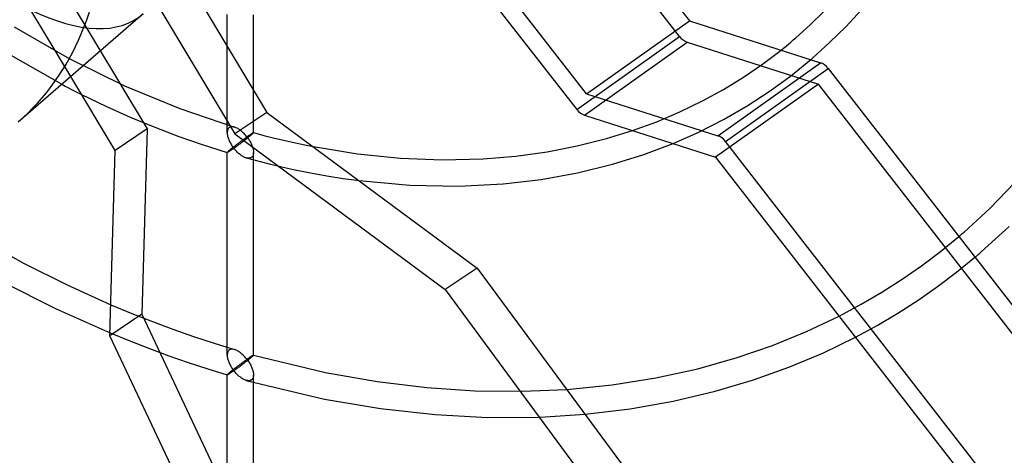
# Model space of a CAD drawing. Header units: millimetres. Extents: x -151 to 144, y -192 to 186.
# Tile 9 of 16: x 0 to 75, y -66 to -33. Entities that reach past the tile are written whole.
import ezdxf

# ---------------------------------------------------------------- set-up
doc = ezdxf.new("R2010")
doc.units = ezdxf.units.MM
doc.layers.add('HIDDEN', color=7, linetype='Continuous')
doc.layers.add('THICK', color=7, linetype='Continuous')

msp = doc.modelspace()

# ---------------------------------------------------------------- linework, layer by layer
at = {"layer": 'HIDDEN'}
for p, q in [((43.058, -38.436), (33.891, -26.623)), ((3.589, -30.952), (9.684, -41.101)), ((3.881, -37.119), (0.855, -32.082)), ((43.058, -38.436), (50.866, -32.882)), ((-0.417, -33.348), (3.755, -35.748)), ((15.762, -41.392), (15.762, -34.82)), ((56.43, -36.174), (57.83, -35.112)), ((-1.215, -35.205), (3.194, -37.714)), ((3.755, -35.748), (7.959, -37.821)), ((58.547, -37.091), (60.093, -35.836)), ((53.022, -41.626), (60.83, -36.072)), ((53.601, -42.057), (61.409, -36.503)), ((54.973, -37.171), (56.43, -36.174)), ((53.457, -38.102), (54.973, -37.171)), ((56.936, -38.264), (58.547, -37.091)), ((7.959, -37.821), (12.158, -39.563)), ((51.853, -38.982), (53.457, -38.102)), ((4.702, -38.486), (6.554, -39.377)), ((17.762, -41.392), (17.762, -38.15)), ((43.058, -38.436), (53.022, -41.626)), ((55.253, -39.359), (56.936, -38.264)), ((6.554, -39.377), (8.4, -40.203)), ((12.158, -39.563), (16.324, -40.975)), ((50.147, -39.81), (51.853, -38.982)), ((53.497, -40.374), (55.253, -39.359)), ((8.4, -40.203), (10.256, -40.971)), ((48.382, -40.559), (50.147, -39.81)), ((51.596, -41.342), (53.497, -40.374)), ((9.684, -41.101), (7.256, -42.739)), ((9.684, -41.101), (9.285, -55.197)), ((10.256, -40.971), (12.094, -41.672)), ((15.829, -41.106), (15.804, -41.155)), ((15.86, -41.062), (15.829, -41.106)), ((15.896, -41.025), (15.86, -41.062)), ((15.944, -40.991), (15.896, -41.025)), ((15.998, -40.966), (15.944, -40.991)), ((16.057, -40.951), (15.998, -40.966)), ((16.12, -40.945), (16.057, -40.951)), ((16.186, -40.947), (16.12, -40.945)), ((16.254, -40.958), (16.186, -40.947)), ((16.324, -40.975), (16.254, -40.958)), ((16.385, -40.996), (16.324, -40.975)), ((16.447, -41.021), (16.385, -40.996)), ((16.508, -41.051), (16.447, -41.021)), ((16.57, -41.084), (16.508, -41.051)), ((16.631, -41.121), (16.57, -41.084)), ((16.691, -41.161), (16.631, -41.121)), ((46.549, -41.231), (48.382, -40.559)), ((12.094, -41.672), (13.928, -42.313)), ((15.765, -41.331), (15.762, -41.395)), ((15.762, -41.395), (15.765, -41.458)), ((15.772, -41.269), (15.765, -41.331)), ((15.765, -41.458), (15.771, -41.522)), ((15.771, -41.522), (15.781, -41.587)), ((15.785, -41.21), (15.772, -41.269)), ((15.781, -41.587), (15.795, -41.652)), ((15.804, -41.155), (15.785, -41.21)), ((15.795, -41.652), (15.811, -41.719)), ((15.811, -41.719), (15.831, -41.785)), ((15.831, -41.785), (15.853, -41.852)), ((15.853, -41.852), (15.878, -41.919)), ((16.751, -41.204), (16.691, -41.161)), ((16.81, -41.25), (16.751, -41.204)), ((16.87, -41.299), (16.81, -41.25)), ((16.928, -41.351), (16.87, -41.299)), ((16.986, -41.405), (16.928, -41.351)), ((17.044, -41.463), (16.986, -41.405)), ((17.021, -41.889), (17.071, -41.852)), ((17.1, -41.522), (17.044, -41.463)), ((17.071, -41.852), (17.121, -41.816)), ((17.156, -41.584), (17.1, -41.522)), ((17.121, -41.816), (17.17, -41.781)), ((17.21, -41.648), (17.156, -41.584)), ((17.17, -41.781), (17.217, -41.747)), ((17.185, -41.887), (17.241, -41.842)), ((17.263, -41.714), (17.21, -41.648)), ((17.217, -41.747), (17.263, -41.714)), ((17.241, -41.842), (17.297, -41.798)), ((17.314, -41.678), (17.263, -41.714)), ((17.263, -41.714), (17.308, -41.774)), ((17.297, -41.798), (17.351, -41.755)), ((17.308, -41.774), (17.352, -41.836)), ((17.363, -41.643), (17.314, -41.678)), ((17.351, -41.755), (17.404, -41.712)), ((17.352, -41.836), (17.395, -41.898)), ((17.41, -41.61), (17.363, -41.643)), ((17.404, -41.712), (17.455, -41.67)), ((17.455, -41.58), (17.41, -41.61)), ((17.496, -41.551), (17.455, -41.58)), ((17.455, -41.67), (17.503, -41.63)), ((17.536, -41.524), (17.496, -41.551)), ((17.503, -41.63), (17.549, -41.593)), ((17.572, -41.5), (17.536, -41.524)), ((17.549, -41.593), (17.591, -41.557)), ((17.606, -41.477), (17.572, -41.5)), ((17.591, -41.557), (17.629, -41.525)), ((17.637, -41.457), (17.606, -41.477)), ((17.629, -41.525), (17.671, -41.488)), ((17.664, -41.44), (17.637, -41.457)), ((17.689, -41.425), (17.664, -41.44)), ((17.671, -41.488), (17.705, -41.457)), ((17.711, -41.412), (17.689, -41.425)), ((17.705, -41.457), (17.731, -41.432)), ((17.729, -41.402), (17.711, -41.412)), ((17.744, -41.395), (17.729, -41.402)), ((17.731, -41.432), (17.749, -41.413)), ((17.754, -41.391), (17.744, -41.395)), ((17.749, -41.413), (17.759, -41.4)), ((17.761, -41.39), (17.754, -41.391)), ((17.759, -41.4), (17.762, -41.392)), ((17.762, -41.39), (17.761, -41.39)), ((17.761, -41.39), (17.761, -41.39)), ((17.761, -41.39), (18.539, -41.597)), ((17.762, -41.391), (17.762, -41.39)), ((17.762, -41.392), (17.762, -41.391)), ((17.762, -41.391), (17.762, -41.391)), ((17.762, -41.392), (17.762, -41.392)), ((18.539, -41.597), (19.348, -41.801)), ((19.348, -41.801), (20.157, -41.994)), ((49.623, -42.215), (51.596, -41.342)), ((13.928, -42.313), (15.765, -42.896)), ((15.878, -41.919), (15.906, -41.985)), ((15.906, -41.985), (15.936, -42.052)), ((15.936, -42.052), (15.969, -42.119)), ((15.969, -42.119), (16.004, -42.187)), ((16.004, -42.187), (16.042, -42.254)), ((16.024, -42.65), (16.073, -42.61)), ((16.042, -42.254), (16.082, -42.32)), ((16.073, -42.61), (16.125, -42.568)), ((16.082, -42.32), (16.124, -42.386)), ((16.124, -42.386), (16.168, -42.452)), ((16.125, -42.568), (16.179, -42.525)), ((16.168, -42.452), (16.214, -42.517)), ((16.217, -42.613), (16.173, -42.644)), ((16.179, -42.525), (16.235, -42.481)), ((16.214, -42.517), (16.263, -42.58)), ((16.263, -42.58), (16.217, -42.613)), ((16.235, -42.481), (16.291, -42.437)), ((16.263, -42.58), (16.311, -42.546)), ((16.31, -42.64), (16.263, -42.58)), ((16.291, -42.437), (16.349, -42.392)), ((16.311, -42.546), (16.361, -42.51)), ((16.349, -42.392), (16.407, -42.348)), ((16.361, -42.51), (16.412, -42.472)), ((16.407, -42.348), (16.465, -42.303)), ((16.412, -42.472), (16.464, -42.435)), ((16.464, -42.435), (16.517, -42.396)), ((16.465, -42.303), (16.523, -42.259)), ((16.517, -42.396), (16.571, -42.356)), ((16.523, -42.259), (16.581, -42.215)), ((16.571, -42.356), (16.625, -42.316)), ((16.581, -42.215), (16.638, -42.172)), ((16.625, -42.316), (16.679, -42.275)), ((16.638, -42.172), (16.695, -42.129)), ((16.679, -42.275), (16.734, -42.234)), ((16.695, -42.129), (16.752, -42.087)), ((16.734, -42.234), (16.79, -42.192)), ((16.752, -42.087), (16.807, -42.045)), ((16.79, -42.192), (16.845, -42.15)), ((16.807, -42.045), (16.862, -42.005)), ((16.845, -42.15), (16.901, -42.107)), ((16.862, -42.005), (16.916, -41.965)), ((16.901, -42.107), (16.957, -42.064)), ((16.916, -41.965), (16.969, -41.926)), ((16.957, -42.064), (17.014, -42.02)), ((16.969, -41.926), (17.021, -41.889)), ((17.014, -42.02), (17.071, -41.976)), ((17.071, -41.976), (17.128, -41.931)), ((17.128, -41.931), (17.185, -41.887)), ((17.395, -41.898), (17.436, -41.962)), ((17.436, -41.962), (17.475, -42.026)), ((17.475, -42.026), (17.512, -42.091)), ((17.512, -42.091), (17.547, -42.157)), ((17.547, -42.157), (17.581, -42.223)), ((17.581, -42.223), (17.612, -42.291)), ((17.612, -42.291), (17.641, -42.358)), ((17.641, -42.358), (17.667, -42.426)), ((17.667, -42.426), (17.691, -42.493)), ((17.691, -42.493), (17.711, -42.561)), ((17.711, -42.561), (17.729, -42.628)), ((20.157, -41.994), (20.939, -42.171)), ((20.939, -42.171), (21.664, -42.327)), ((21.664, -42.327), (22.304, -42.457)), ((98.45, -99.853), (53.601, -42.057)), ((15.762, -58.307), (15.762, -42.892)), ((15.762, -42.893), (15.765, -42.886)), ((15.763, -42.894), (15.763, -42.893)), ((15.763, -42.893), (15.762, -42.893)), ((15.763, -42.895), (15.763, -42.894)), ((15.764, -42.895), (15.763, -42.895)), ((15.765, -42.896), (15.764, -42.895)), ((15.764, -42.895), (15.764, -42.895)), ((15.765, -42.886), (15.772, -42.875)), ((15.772, -42.895), (15.765, -42.896)), ((15.772, -42.875), (15.785, -42.86)), ((15.782, -42.892), (15.772, -42.895)), ((15.796, -42.886), (15.782, -42.892)), ((15.785, -42.86), (15.804, -42.841)), ((15.814, -42.877), (15.796, -42.886)), ((15.804, -42.841), (15.829, -42.817)), ((15.834, -42.866), (15.814, -42.877)), ((15.829, -42.817), (15.86, -42.789)), ((15.858, -42.852), (15.834, -42.866)), ((15.884, -42.836), (15.858, -42.852)), ((15.86, -42.789), (15.896, -42.757)), ((15.913, -42.818), (15.884, -42.836)), ((15.896, -42.757), (15.935, -42.724)), ((15.944, -42.798), (15.913, -42.818)), ((15.935, -42.724), (15.978, -42.688)), ((15.977, -42.777), (15.944, -42.798)), ((16.013, -42.753), (15.977, -42.777)), ((15.978, -42.688), (16.024, -42.65)), ((16.05, -42.728), (16.013, -42.753)), ((16.089, -42.701), (16.05, -42.728)), ((16.13, -42.673), (16.089, -42.701)), ((16.173, -42.644), (16.13, -42.673)), ((16.359, -42.698), (16.31, -42.64)), ((16.409, -42.755), (16.359, -42.698)), ((16.46, -42.81), (16.409, -42.755)), ((16.513, -42.863), (16.46, -42.81)), ((16.567, -42.915), (16.513, -42.863)), ((16.622, -42.965), (16.567, -42.915)), ((16.678, -43.012), (16.622, -42.965)), ((16.735, -43.058), (16.678, -43.012)), ((16.792, -43.101), (16.735, -43.058)), ((16.851, -43.141), (16.792, -43.101)), ((16.91, -43.178), (16.851, -43.141)), ((16.97, -43.213), (16.91, -43.178)), ((17.03, -43.243), (16.97, -43.213)), ((17.09, -43.271), (17.03, -43.243)), ((17.15, -43.294), (17.09, -43.271)), ((17.209, -43.313), (17.15, -43.294)), ((17.27, -43.327), (17.209, -43.313)), ((17.21, -43.313), (18.938, -43.759)), ((17.329, -43.336), (17.27, -43.327)), ((17.386, -43.339), (17.329, -43.336)), ((17.441, -43.336), (17.386, -43.339)), ((17.493, -43.326), (17.441, -43.336)), ((17.543, -43.31), (17.493, -43.326)), ((17.588, -43.287), (17.543, -43.31)), ((17.629, -43.257), (17.588, -43.287)), ((17.665, -43.22), (17.629, -43.257)), ((17.696, -43.176), (17.665, -43.22)), ((17.721, -43.127), (17.696, -43.176)), ((17.74, -43.073), (17.721, -43.127)), ((17.729, -42.628), (17.743, -42.695)), ((17.753, -43.015), (17.74, -43.073)), ((17.743, -42.695), (17.753, -42.761)), ((17.753, -42.761), (17.76, -42.826)), ((17.76, -42.954), (17.753, -43.015)), ((17.76, -42.826), (17.762, -42.889)), ((17.762, -42.889), (17.76, -42.954)), ((17.762, -58.307), (17.762, -42.892)), ((18.938, -43.759), (20.659, -44.157)), ((20.659, -44.157), (22.095, -44.453)), ((22.095, -44.453), (23.334, -44.676)), ((23.334, -44.676), (24.57, -44.871)), ((24.57, -44.871), (25.785, -45.037)), ((69.937, -50.425), (71.331, -49.29)), ((68.499, -51.507), (69.937, -50.425)), ((67.016, -52.536), (68.499, -51.507)), ((71.16, -52.008), (72.559, -50.871)), ((69.72, -53.093), (71.16, -52.008)), ((65.485, -53.514), (67.016, -52.536)), ((68.236, -54.126), (69.72, -53.093)), ((63.906, -54.44), (65.485, -53.514)), ((6.923, -54.472), (8.505, -55.133)), ((62.233, -55.335), (63.906, -54.44)), ((66.707, -55.11), (68.236, -54.126)), ((9.285, -55.197), (6.856, -56.835)), ((8.505, -55.133), (10.08, -55.757)), ((9.285, -55.197), (31.478, -102.46)), ((65.132, -56.044), (66.707, -55.11)), ((10.08, -55.757), (11.64, -56.34)), ((63.48, -56.942), (65.132, -56.044)), ((6.863, -56.619), (8.359, -57.231)), ((11.64, -56.34), (13.2, -56.89)), ((8.359, -57.231), (9.847, -57.809)), ((13.2, -56.89), (14.761, -57.406)), ((14.761, -57.406), (16.323, -57.889)), ((9.847, -57.809), (11.324, -58.353)), ((15.765, -58.245), (15.762, -58.31)), ((15.762, -58.31), (15.765, -58.372)), ((15.772, -58.183), (15.765, -58.245)), ((15.785, -58.125), (15.772, -58.183)), ((15.804, -58.07), (15.785, -58.125)), ((15.829, -58.021), (15.804, -58.07)), ((15.86, -57.977), (15.829, -58.021)), ((15.896, -57.94), (15.86, -57.977)), ((15.944, -57.906), (15.896, -57.94)), ((15.998, -57.881), (15.944, -57.906)), ((16.057, -57.866), (15.998, -57.881)), ((16.12, -57.859), (16.057, -57.866)), ((16.186, -57.862), (16.12, -57.859)), ((16.254, -57.872), (16.186, -57.862)), ((16.323, -57.89), (16.254, -57.872)), ((16.386, -57.911), (16.323, -57.89)), ((16.45, -57.937), (16.386, -57.911)), ((16.513, -57.968), (16.45, -57.937)), ((16.576, -58.002), (16.513, -57.968)), ((16.639, -58.04), (16.576, -58.002)), ((16.701, -58.082), (16.639, -58.04)), ((16.762, -58.126), (16.701, -58.082)), ((16.822, -58.173), (16.762, -58.126)), ((16.882, -58.223), (16.822, -58.173)), ((16.94, -58.275), (16.882, -58.223)), ((16.997, -58.329), (16.94, -58.275)), ((17.053, -58.385), (16.997, -58.329)), ((17.708, -58.327), (17.686, -58.341)), ((17.727, -58.317), (17.708, -58.327)), ((17.743, -58.309), (17.727, -58.317)), ((17.731, -58.346), (17.749, -58.327)), ((17.754, -58.305), (17.743, -58.309)), ((17.749, -58.327), (17.759, -58.314)), ((17.761, -58.304), (17.754, -58.305)), ((17.759, -58.314), (17.762, -58.307)), ((17.761, -58.305), (17.761, -58.304)), ((17.762, -58.305), (17.761, -58.305)), ((17.761, -58.305), (23.218, -59.618)), ((17.762, -58.306), (17.762, -58.305)), ((17.762, -58.305), (17.762, -58.305)), ((17.762, -58.307), (17.762, -58.306)), ((17.762, -58.306), (17.762, -58.306)), ((11.324, -58.353), (12.803, -58.868)), ((12.803, -58.868), (14.284, -59.353)), ((15.765, -58.372), (15.771, -58.436)), ((15.771, -58.436), (15.781, -58.501)), ((15.781, -58.501), (15.794, -58.566)), ((15.794, -58.566), (15.811, -58.632)), ((15.811, -58.632), (15.831, -58.699)), ((15.831, -58.699), (15.853, -58.765)), ((15.853, -58.765), (15.878, -58.831)), ((15.878, -58.831), (15.906, -58.898)), ((15.906, -58.898), (15.936, -58.965)), ((15.936, -58.965), (15.969, -59.032)), ((15.969, -59.032), (16.004, -59.1)), ((16.638, -59.086), (16.695, -59.043)), ((16.695, -59.043), (16.752, -59.001)), ((16.752, -59.001), (16.807, -58.959)), ((16.791, -59.105), (16.846, -59.063)), ((16.807, -58.959), (16.862, -58.919)), ((16.846, -59.063), (16.902, -59.021)), ((16.862, -58.919), (16.916, -58.879)), ((16.902, -59.021), (16.958, -58.977)), ((16.916, -58.879), (16.969, -58.84)), ((16.958, -58.977), (17.015, -58.934)), ((16.969, -58.84), (17.021, -58.802)), ((17.015, -58.934), (17.072, -58.889)), ((17.021, -58.802), (17.071, -58.765)), ((17.107, -58.444), (17.053, -58.385)), ((17.071, -58.765), (17.121, -58.729)), ((17.072, -58.889), (17.129, -58.845)), ((17.161, -58.503), (17.107, -58.444)), ((17.121, -58.729), (17.17, -58.694)), ((17.129, -58.845), (17.186, -58.801)), ((17.212, -58.565), (17.161, -58.503)), ((17.17, -58.694), (17.217, -58.66)), ((17.186, -58.801), (17.242, -58.756)), ((17.263, -58.628), (17.212, -58.565)), ((17.217, -58.66), (17.263, -58.628)), ((17.242, -58.756), (17.297, -58.712)), ((17.311, -58.593), (17.263, -58.628)), ((17.263, -58.628), (17.308, -58.688)), ((17.297, -58.712), (17.351, -58.669)), ((17.308, -58.688), (17.352, -58.749)), ((17.358, -58.56), (17.311, -58.593)), ((17.351, -58.669), (17.404, -58.626)), ((17.352, -58.749), (17.395, -58.812)), ((17.404, -58.528), (17.358, -58.56)), ((17.395, -58.812), (17.436, -58.875)), ((17.447, -58.498), (17.404, -58.528)), ((17.404, -58.626), (17.455, -58.585)), ((17.436, -58.875), (17.475, -58.94)), ((17.489, -58.47), (17.447, -58.498)), ((17.455, -58.585), (17.503, -58.545)), ((17.475, -58.94), (17.512, -59.005)), ((17.528, -58.443), (17.489, -58.47)), ((17.503, -58.545), (17.549, -58.508)), ((17.512, -59.005), (17.548, -59.071)), ((17.564, -58.418), (17.528, -58.443)), ((17.548, -59.071), (17.581, -59.138)), ((17.549, -58.508), (17.591, -58.472)), ((17.599, -58.396), (17.564, -58.418)), ((17.591, -58.472), (17.629, -58.44)), ((17.631, -58.375), (17.599, -58.396)), ((17.629, -58.44), (17.671, -58.403)), ((17.66, -58.357), (17.631, -58.375)), ((17.686, -58.341), (17.66, -58.357)), ((17.671, -58.403), (17.705, -58.371)), ((17.705, -58.371), (17.731, -58.346)), ((14.284, -59.353), (15.765, -59.81)), ((15.762, -59.807), (15.765, -59.8)), ((15.763, -59.808), (15.762, -59.807)), ((15.762, -75.221), (15.762, -59.807)), ((15.763, -59.809), (15.763, -59.808)), ((15.764, -59.81), (15.763, -59.809)), ((15.763, -59.809), (15.763, -59.809)), ((15.765, -59.81), (15.764, -59.81)), ((15.764, -59.81), (15.764, -59.81)), ((15.765, -59.8), (15.772, -59.79)), ((15.771, -59.81), (15.765, -59.81)), ((15.782, -59.807), (15.771, -59.81)), ((15.772, -59.79), (15.785, -59.775)), ((15.796, -59.8), (15.782, -59.807)), ((15.785, -59.775), (15.804, -59.755)), ((15.813, -59.791), (15.796, -59.8)), ((15.804, -59.755), (15.829, -59.732)), ((15.834, -59.78), (15.813, -59.791)), ((15.829, -59.732), (15.86, -59.704)), ((15.858, -59.766), (15.834, -59.78)), ((15.884, -59.75), (15.858, -59.766)), ((15.86, -59.704), (15.896, -59.672)), ((15.913, -59.732), (15.884, -59.75)), ((15.896, -59.672), (15.935, -59.639)), ((15.944, -59.712), (15.913, -59.732)), ((15.935, -59.639), (15.978, -59.603)), ((15.977, -59.691), (15.944, -59.712)), ((16.012, -59.667), (15.977, -59.691)), ((15.978, -59.603), (16.024, -59.565)), ((16.004, -59.1), (16.042, -59.167)), ((16.05, -59.642), (16.012, -59.667)), ((16.024, -59.565), (16.074, -59.524)), ((16.042, -59.167), (16.082, -59.233)), ((16.089, -59.615), (16.05, -59.642)), ((16.074, -59.524), (16.125, -59.483)), ((16.082, -59.233), (16.124, -59.3)), ((16.13, -59.587), (16.089, -59.615)), ((16.124, -59.3), (16.168, -59.365)), ((16.125, -59.483), (16.179, -59.44)), ((16.173, -59.557), (16.13, -59.587)), ((16.168, -59.365), (16.214, -59.43)), ((16.217, -59.526), (16.173, -59.557)), ((16.179, -59.44), (16.235, -59.396)), ((16.214, -59.43), (16.263, -59.494)), ((16.263, -59.494), (16.217, -59.526)), ((16.235, -59.396), (16.292, -59.351)), ((16.263, -59.494), (16.311, -59.459)), ((16.31, -59.553), (16.263, -59.494)), ((16.292, -59.351), (16.349, -59.307)), ((16.359, -59.611), (16.31, -59.553)), ((16.311, -59.459), (16.361, -59.423)), ((16.349, -59.307), (16.407, -59.262)), ((16.409, -59.668), (16.359, -59.611)), ((16.361, -59.423), (16.413, -59.386)), ((16.407, -59.262), (16.465, -59.217)), ((16.46, -59.723), (16.409, -59.668)), ((16.413, -59.386), (16.465, -59.348)), ((16.513, -59.777), (16.46, -59.723)), ((16.465, -59.217), (16.523, -59.173)), ((16.465, -59.348), (16.518, -59.309)), ((16.567, -59.829), (16.513, -59.777)), ((16.518, -59.309), (16.571, -59.269)), ((16.523, -59.173), (16.581, -59.129)), ((16.622, -59.878), (16.567, -59.829)), ((16.571, -59.269), (16.626, -59.229)), ((16.581, -59.129), (16.638, -59.086)), ((16.626, -59.229), (16.68, -59.188)), ((16.68, -59.188), (16.735, -59.147)), ((16.735, -59.147), (16.791, -59.105)), ((17.581, -59.138), (17.612, -59.205)), ((17.612, -59.205), (17.641, -59.272)), ((17.641, -59.272), (17.667, -59.34)), ((17.667, -59.34), (17.691, -59.408)), ((17.691, -59.408), (17.711, -59.475)), ((17.711, -59.475), (17.729, -59.543)), ((17.729, -59.543), (17.743, -59.609)), ((17.743, -59.609), (17.753, -59.675)), ((17.753, -59.675), (17.76, -59.74)), ((17.76, -59.74), (17.762, -59.804)), ((17.762, -59.804), (17.76, -59.868)), ((17.762, -75.221), (17.762, -59.807)), ((23.218, -59.618), (27.147, -60.311)), ((16.678, -59.926), (16.622, -59.878)), ((16.734, -59.971), (16.678, -59.926)), ((16.792, -60.014), (16.734, -59.971)), ((16.85, -60.054), (16.792, -60.014)), ((16.91, -60.092), (16.85, -60.054)), ((16.969, -60.126), (16.91, -60.092)), ((17.029, -60.157), (16.969, -60.126)), ((17.089, -60.185), (17.029, -60.157)), ((17.149, -60.208), (17.089, -60.185)), ((17.208, -60.227), (17.149, -60.208)), ((17.269, -60.241), (17.208, -60.227)), ((17.209, -60.227), (23.151, -61.646)), ((17.328, -60.25), (17.269, -60.241)), ((17.385, -60.253), (17.328, -60.25)), ((17.44, -60.251), (17.385, -60.253)), ((17.493, -60.241), (17.44, -60.251)), ((17.542, -60.225), (17.493, -60.241)), ((17.588, -60.202), (17.542, -60.225)), ((17.629, -60.172), (17.588, -60.202)), ((17.665, -60.134), (17.629, -60.172)), ((17.696, -60.091), (17.665, -60.134)), ((17.721, -60.042), (17.696, -60.091)), ((17.74, -59.988), (17.721, -60.042)), ((17.753, -59.93), (17.74, -59.988)), ((17.76, -59.868), (17.753, -59.93)), ((27.147, -60.311), (30.912, -60.767)), ((30.912, -60.767), (34.577, -61.013)), ((34.577, -61.013), (38.158, -61.056)), ((38.158, -61.056), (41.549, -60.913)), ((23.151, -61.646), (27.417, -62.371)), ((27.417, -62.371), (31.55, -62.831)), ((39.545, -63.019), (42.944, -62.807)), ((31.55, -62.831), (35.568, -63.046)), ((35.568, -63.046), (39.545, -63.019))]:
    msp.add_line(p, q, dxfattribs=at)
for centre, major_axis, ratio, start_param, end_param in [((0, 0), (-94.63, 109.27), 0.75, -2.427868, -0.857072), ((0, 0), (93.321, -107.758), 0.75, 0.713724, 2.284521), ((-6.975, -6.041), (-85.432, 98.649), 0.75, 0.713724, 2.91128), ((8.388, 7.264), (-28.379, 32.77), 0.75, 2.284521, 3.141593), ((-8.645, -7.487), (17.686, -25.135), 0.374792, -0.587434, 0.037215), ((53.101, -42.49), (-0.58, 0.815), 0.65974, -1.507724, -0.722326)]:
    msp.add_ellipse(centre, major_axis=major_axis, ratio=ratio, start_param=start_param, end_param=end_param, dxfattribs=at)
at = {"layer": 'THICK'}
for p, q in [((41.699, -21.069), (50.866, -32.882)), ((50.12, -34.075), (40.699, -21.935)), ((33.322, -28.044), (42.312, -39.629)), ((12.381, -29.19), (18.782, -39.847)), ((10.258, -31.336), (16.353, -41.485)), ((62.739, -33.339), (63.906, -32.072)), ((9.385, -32.353), (-0.118, -40.582)), ((15.762, -34.82), (15.762, -32.408)), ((17.762, -38.15), (17.762, -32.437)), ((50.866, -32.882), (60.83, -36.072)), ((60.03, -33.205), (61.079, -32.179)), ((58.942, -34.187), (60.03, -33.205)), ((61.521, -34.548), (62.739, -33.339)), ((42.312, -39.629), (50.12, -34.075)), ((58.576, -34.501), (58.759, -34.345)), ((58.759, -34.345), (58.942, -34.187)), ((42.891, -40.06), (50.699, -34.506)), ((50.699, -34.506), (60.663, -37.696)), ((57.83, -35.112), (58.018, -34.961)), ((58.018, -34.961), (58.205, -34.809)), ((58.205, -34.809), (58.391, -34.655)), ((58.391, -34.655), (58.576, -34.501)), ((60.251, -35.699), (61.521, -34.548)), ((60.093, -35.836), (60.119, -35.813)), ((60.119, -35.813), (60.146, -35.791)), ((60.146, -35.791), (60.172, -35.768)), ((60.172, -35.768), (60.199, -35.745)), ((60.199, -35.745), (60.225, -35.722)), ((60.225, -35.722), (60.251, -35.699)), ((61.409, -36.503), (87.601, -70.257)), ((7.256, -42.739), (3.881, -37.119)), ((3.194, -37.714), (3.444, -37.845)), ((3.444, -37.845), (3.695, -37.975)), ((3.695, -37.975), (3.946, -38.104)), ((3.946, -38.104), (4.198, -38.233)), ((60.663, -37.696), (52.855, -43.25)), ((87.184, -71.874), (60.663, -37.696)), ((4.198, -38.233), (4.45, -38.36)), ((4.45, -38.36), (4.702, -38.486)), ((18.782, -39.847), (16.353, -41.485)), ((18.782, -39.847), (34.758, -51.686)), ((42.891, -40.06), (52.855, -43.25)), ((16.353, -41.485), (32.329, -53.324)), ((42.348, -42.404), (44.575, -41.842)), ((44.575, -41.842), (46.549, -41.231)), ((22.304, -42.457), (25.664, -43.005)), ((40.062, -42.848), (42.348, -42.404)), ((47.397, -43.055), (49.623, -42.215)), ((6.856, -56.835), (7.256, -42.739)), ((25.664, -43.005), (28.93, -43.336)), ((28.93, -43.336), (32.092, -43.459)), ((35.201, -43.384), (37.689, -43.176)), ((37.689, -43.176), (40.062, -42.848)), ((45.031, -43.791), (47.397, -43.055)), ((52.855, -43.25), (83.48, -82.716)), ((32.092, -43.459), (35.201, -43.384)), ((42.358, -44.449), (45.031, -43.791)), ((39.6, -44.945), (42.358, -44.449)), ((25.785, -45.037), (29.629, -45.383)), ((29.629, -45.383), (33.362, -45.452)), ((33.362, -45.452), (36.73, -45.28)), ((36.73, -45.28), (39.6, -44.945)), ((73.714, -47.128), (75.596, -45.19)), ((71.728, -48.951), (73.714, -47.128)), ((73.037, -50.463), (75.151, -48.52)), ((-3.251, -49.345), (0.288, -51.309)), ((71.331, -49.29), (71.398, -49.234)), ((71.398, -49.234), (71.464, -49.177)), ((71.464, -49.177), (71.53, -49.121)), ((71.53, -49.121), (71.596, -49.064)), ((71.596, -49.064), (71.662, -49.008)), ((71.662, -49.008), (71.728, -48.951)), ((72.559, -50.871), (72.639, -50.804)), ((72.639, -50.804), (72.719, -50.736)), ((72.719, -50.736), (72.798, -50.668)), ((72.798, -50.668), (72.878, -50.599)), ((72.878, -50.599), (72.958, -50.531)), ((72.958, -50.531), (73.037, -50.463)), ((0.288, -51.309), (3.61, -52.972)), ((34.758, -51.686), (32.329, -53.324)), ((34.758, -51.686), (68.387, -97.372)), ((-1.297, -52.732), (2.783, -54.794)), ((3.61, -52.972), (6.923, -54.472)), ((32.329, -53.324), (65.959, -99.01)), ((2.783, -54.794), (6.863, -56.619)), ((59.756, -56.513), (62.233, -55.335)), ((29.05, -104.098), (6.856, -56.835)), ((57.179, -57.566), (59.756, -56.513)), ((54.495, -58.494), (57.179, -57.566)), ((60.993, -58.15), (63.48, -56.942)), ((58.415, -59.234), (60.993, -58.15)), ((51.502, -59.341), (54.495, -58.494)), ((48.312, -60.044), (51.502, -59.341)), ((55.735, -60.196), (58.415, -59.234)), ((41.549, -60.913), (44.996, -60.57)), ((44.996, -60.57), (48.312, -60.044)), ((52.836, -61.059), (55.735, -60.196)), ((49.644, -61.818), (52.836, -61.059)), ((46.356, -62.401), (49.644, -61.818)), ((42.944, -62.807), (46.356, -62.401))]:
    msp.add_line(p, q, dxfattribs=at)
for centre, major_axis, ratio, start_param, end_param in [((-6.975, -6.041), (-85.432, 98.649), 0.75, -2.427868, -0.857072), ((-17.825, -15.437), (81.799, -94.453), 0.75, 0.713724, 3.141593), ((-12.245, -10.604), (-83.468, 96.381), 0.75, -2.427868, -0.857072), ((-17.825, -15.437), (-83.468, 96.381), 0.75, -3.141592, -0.857072), ((-17.825, -15.437), (81.799, -94.453), 0.75, -2.427868, 0), ((-20.15, -17.45), (-20.032, 23.131), 0.75, 3.141578, 3.855317), ((50.62, -33.642), (0.58, -0.815), 0.65974, -1.507724, -0.722326), ((60.909, -36.936), (0.58, -0.815), 0.65974, 1.633869, 2.419267), ((-6.975, -6.041), (-85.432, 98.649), 0.75, 2.91128, 3.855317), ((42.812, -39.196), (-0.58, 0.815), 0.65974, 1.633869, 2.419267), ((-17.825, -15.437), (81.799, -94.453), 0.75, 0, 0.713724)]:
    msp.add_ellipse(centre, major_axis=major_axis, ratio=ratio, start_param=start_param, end_param=end_param, dxfattribs=at)

doc.saveas('drawing.dxf')
